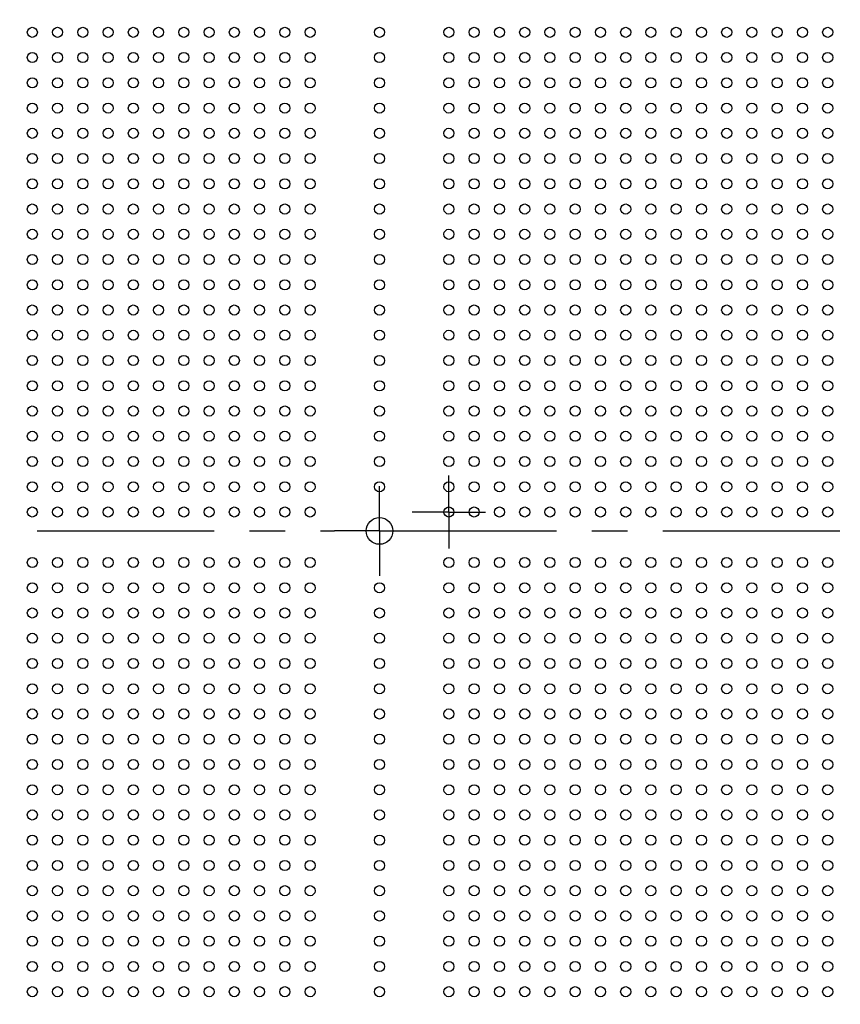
# Model space of a CAD drawing. Header units: inches. Extents: x 0 to 34, y 0 to 22.
# Tile 8 of 176: x 14.1 to 17.4, y 12.3 to 16.2. Entities that reach past the tile are written whole.
import ezdxf

# ---------------------------------------------------------------- set-up
doc = ezdxf.new("R2010")
doc.units = ezdxf.units.IN
doc.header["$LTSCALE"] = 1.87
doc.header["$MEASUREMENT"] = 0
doc.linetypes.add('CENTER', pattern=[0.6, 0.375, -0.075, 0.075, -0.075])
doc.layers.get('0').update_dxf_attribs({"linetype": 'CONTINUOUS'})
doc.layers.add('02___PRT_ALL_AXES', color=7, linetype='CONTINUOUS')
doc.layers.add('DIMENSIONS', color=7, linetype='CONTINUOUS')
doc.styles.get("Standard").update_dxf_attribs({"font": 'txt', "width": 0.8})
doc.dimstyles.new('DIMSTYLE_1', dxfattribs={"dimtxt": 0.125, "dimasz": 0.18, "dimexe": 0.125, "dimexo": 0.0625, "dimgap": 0.03125, "dimtad": 0, "dimtih": 1, "dimtoh": 1, "dimdsep": 46, "dimtxsty": 'STANDARD', "dimblk": '_FILLED', "dimblk1": '_FILLED', "dimblk2": '_FILLED', "dimcen": 0.09, "dimadec": 0, "dimazin": 0, "dimtp": 0.001, "dimtm": 0.001, "dimtfac": 1, "dimtofl": 0, "dimtmove": 0, "dimatfit": 3, "dimldrblk": '_FILLED', "dimfxl": 1, "dimtolj": 1, "dimarcsym": 0})
doc.dimstyles.new('DIMSTYLE_4', dxfattribs={"dimtxt": 0.125, "dimasz": 0.18, "dimexe": 0.125, "dimexo": 0.0625, "dimgap": 0.0625, "dimtad": 0, "dimtih": 1, "dimtoh": 1, "dimdsep": 46, "dimtxsty": 'STANDARD', "dimblk": '_FILLED', "dimblk1": '_FILLED', "dimblk2": '_FILLED', "dimcen": 0.09, "dimadec": 0, "dimazin": 0, "dimtp": 0.001, "dimtm": 0.001, "dimtfac": 1, "dimtofl": 0, "dimtmove": 0, "dimatfit": 3, "dimldrblk": '_FILLED', "dimfxl": 1, "dimtolj": 1, "dimarcsym": 0})

# ---------------------------------------------------------------- blocks, each defined once
blk = doc.blocks.new('*D7')
at = {"layer": 'DIMENSIONS', "color": 2, "linetype": 'CONTINUOUS'}
blk.add_line((19.1932, 14.201), (23.0067, 14.201), dxfattribs=at)
at = {"layer": 'DIMENSIONS', "color": 2, "linetype": 'CONTINUOUS', "insert": (23.0692, 14.2635), "char_height": 0.125, "width": 1.325, "attachment_point": 1, "line_spacing_factor": 0.9}
blk.add_mtext('66.68{\\Ftxt.shx;\\W1.000000;\\H0.125000; }[2.625]', dxfattribs=at)
blk = doc.blocks.new('_FILLED')
at = {"color": 0, "linetype": 'BYBLOCK'}
blk.add_solid([(0, 0), (-1, 0.174), (-1, -0.174)], dxfattribs=at)
blk = doc.blocks.new('*D13')
at = {"layer": 'DIMENSIONS', "color": 2, "linetype": 'CONTINUOUS'}
blk.add_line((22.0648, 17.0394), (23.0067, 17.0394), dxfattribs=at)
at = {"layer": 'DIMENSIONS', "color": 2, "linetype": 'CONTINUOUS', "insert": (23.0692, 17.1019), "char_height": 0.125, "width": 1.425, "attachment_point": 1, "line_spacing_factor": 0.9}
blk.add_mtext('138.77{\\Ftxt.shx;\\W1.000000;\\H0.125000; }[5.463]', dxfattribs=at)
blk = doc.blocks.new('*D25')
at = {"layer": 'DIMENSIONS', "color": 2, "linetype": 'CONTINUOUS'}
blk.add_line((19.423, 13.9935), (19.423, 10.2464), dxfattribs=at)
at = {"layer": 'DIMENSIONS', "color": 2, "linetype": 'CONTINUOUS', "insert": (19.3605, 10.1839), "char_height": 0.125, "width": 1.425, "attachment_point": 3, "rotation": 90, "line_spacing_factor": 0.9}
blk.add_mtext('208.92{\\Ftxt.shx;\\W1.000000;\\H0.125000; }[8.225]', dxfattribs=at)
blk = doc.blocks.new('*D53')
at = {"layer": 'DIMENSIONS', "color": 2, "linetype": 'CONTINUOUS'}
for p, q in [((9.3424, 11.5462), (9.3424, 20.4845)), ((22.5692, 19.6556), (22.5692, 20.4845)), ((9.3424, 20.3595), (15.0308, 20.3595)), ((22.5692, 20.3595), (16.8808, 20.3595))]:
    blk.add_line(p, q, dxfattribs=at)
at = {"layer": 'DIMENSIONS', "color": 2, "linetype": 'CONTINUOUS', "xscale": 0.18, "yscale": 0.18, "zscale": 0.18, "rotation": 180}
blk.add_blockref('_FILLED', (9.3424, 20.3595), dxfattribs=at)
at = {"layer": 'DIMENSIONS', "color": 2, "linetype": 'CONTINUOUS', "xscale": 0.18, "yscale": 0.18, "zscale": 0.18}
blk.add_blockref('_FILLED', (22.5692, 20.3595), dxfattribs=at)
at = {"layer": 'DIMENSIONS', "color": 2, "linetype": 'CONTINUOUS', "insert": (15.9558, 20.422), "char_height": 0.125, "width": 1.725, "attachment_point": 2, "line_spacing_factor": 0.9}
blk.add_mtext('(335.96{\\Ftxt.shx;\\W1.000000;\\H0.125000; }[13.227])', dxfattribs=at)

msp = doc.modelspace()

# ---------------------------------------------------------------- linework, layer by layer
at = {"layer": '02___PRT_ALL_AXES', "color": 7, "linetype": 'CENTER'}
for p, q in [((15.823, 14.276), (15.823, 14.421)), ((15.548, 14.201), (15.548, 14.379)), ((15.823, 14.276), (15.678, 14.276)), ((15.823, 14.276), (15.823, 14.131)), ((15.823, 14.276), (15.968, 14.276)), ((11.948, 14.201), (15.37, 14.201)), ((15.548, 14.201), (15.37, 14.201)), ((15.548, 14.201), (15.548, 14.023)), ((15.548, 14.201), (18.82, 14.201))]:
    msp.add_line(p, q, dxfattribs=at)
at = {"layer": '02___PRT_ALL_AXES', "color": 7, "linetype": 'CONTINUOUS'}
for centre, radius in [((14.173, 16.176), 0.02), ((14.273, 16.176), 0.02), ((14.373, 16.176), 0.02), ((14.473, 16.176), 0.02), ((14.573, 16.176), 0.02), ((14.673, 16.176), 0.02), ((14.773, 16.176), 0.02), ((14.873, 16.176), 0.02), ((14.973, 16.176), 0.02), ((15.073, 16.176), 0.02), ((15.173, 16.176), 0.02), ((15.273, 16.176), 0.02), ((15.548, 16.176), 0.02), ((15.823, 16.176), 0.02), ((15.923, 16.176), 0.02), ((16.023, 16.176), 0.02), ((16.123, 16.176), 0.02), ((16.223, 16.176), 0.02), ((16.323, 16.176), 0.02), ((16.423, 16.176), 0.02), ((16.523, 16.176), 0.02), ((16.623, 16.176), 0.02), ((16.723, 16.176), 0.02), ((16.823, 16.176), 0.02), ((16.923, 16.176), 0.02), ((17.023, 16.176), 0.02), ((17.123, 16.176), 0.02), ((17.223, 16.176), 0.02), ((17.323, 16.176), 0.02), ((14.173, 16.076), 0.02), ((14.273, 16.076), 0.02), ((14.373, 16.076), 0.02), ((14.473, 16.076), 0.02), ((14.573, 16.076), 0.02), ((14.673, 16.076), 0.02), ((14.773, 16.076), 0.02), ((14.873, 16.076), 0.02), ((14.973, 16.076), 0.02), ((15.073, 16.076), 0.02), ((15.173, 16.076), 0.02), ((15.273, 16.076), 0.02), ((15.548, 16.076), 0.02), ((15.823, 16.076), 0.02), ((15.923, 16.076), 0.02), ((16.023, 16.076), 0.02), ((16.123, 16.076), 0.02), ((16.223, 16.076), 0.02), ((16.323, 16.076), 0.02), ((16.423, 16.076), 0.02), ((16.523, 16.076), 0.02), ((16.623, 16.076), 0.02), ((16.723, 16.076), 0.02), ((16.823, 16.076), 0.02), ((16.923, 16.076), 0.02), ((17.023, 16.076), 0.02), ((17.123, 16.076), 0.02), ((17.223, 16.076), 0.02), ((17.323, 16.076), 0.02), ((14.173, 15.976), 0.02), ((14.273, 15.976), 0.02), ((14.373, 15.976), 0.02), ((14.473, 15.976), 0.02), ((14.573, 15.976), 0.02), ((14.673, 15.976), 0.02), ((14.773, 15.976), 0.02), ((14.873, 15.976), 0.02), ((14.973, 15.976), 0.02), ((15.073, 15.976), 0.02), ((15.173, 15.976), 0.02), ((15.273, 15.976), 0.02), ((15.548, 15.976), 0.02), ((15.823, 15.976), 0.02), ((15.923, 15.976), 0.02), ((16.023, 15.976), 0.02), ((16.123, 15.976), 0.02), ((16.223, 15.976), 0.02), ((16.323, 15.976), 0.02), ((16.423, 15.976), 0.02), ((16.523, 15.976), 0.02), ((16.623, 15.976), 0.02), ((16.723, 15.976), 0.02), ((16.823, 15.976), 0.02), ((16.923, 15.976), 0.02), ((17.023, 15.976), 0.02), ((17.123, 15.976), 0.02), ((17.223, 15.976), 0.02), ((17.323, 15.976), 0.02), ((14.173, 15.876), 0.02), ((14.273, 15.876), 0.02), ((14.373, 15.876), 0.02), ((14.473, 15.876), 0.02), ((14.573, 15.876), 0.02), ((14.673, 15.876), 0.02), ((14.773, 15.876), 0.02), ((14.873, 15.876), 0.02), ((14.973, 15.876), 0.02), ((15.073, 15.876), 0.02), ((15.173, 15.876), 0.02), ((15.273, 15.876), 0.02), ((15.548, 15.876), 0.02), ((15.823, 15.876), 0.02), ((15.923, 15.876), 0.02), ((16.023, 15.876), 0.02), ((16.123, 15.876), 0.02), ((16.223, 15.876), 0.02), ((16.323, 15.876), 0.02), ((16.423, 15.876), 0.02), ((16.523, 15.876), 0.02), ((16.623, 15.876), 0.02), ((16.723, 15.876), 0.02), ((16.823, 15.876), 0.02), ((16.923, 15.876), 0.02), ((17.023, 15.876), 0.02), ((17.123, 15.876), 0.02), ((17.223, 15.876), 0.02), ((17.323, 15.876), 0.02), ((14.173, 15.776), 0.02), ((14.273, 15.776), 0.02), ((14.373, 15.776), 0.02), ((14.473, 15.776), 0.02), ((14.573, 15.776), 0.02), ((14.673, 15.776), 0.02), ((14.773, 15.776), 0.02), ((14.873, 15.776), 0.02), ((14.973, 15.776), 0.02), ((15.073, 15.776), 0.02), ((15.173, 15.776), 0.02), ((15.273, 15.776), 0.02), ((15.548, 15.776), 0.02), ((15.823, 15.776), 0.02), ((15.923, 15.776), 0.02), ((16.023, 15.776), 0.02), ((16.123, 15.776), 0.02), ((16.223, 15.776), 0.02), ((16.323, 15.776), 0.02), ((16.423, 15.776), 0.02), ((16.523, 15.776), 0.02), ((16.623, 15.776), 0.02), ((16.723, 15.776), 0.02), ((16.823, 15.776), 0.02), ((16.923, 15.776), 0.02), ((17.023, 15.776), 0.02), ((17.123, 15.776), 0.02), ((17.223, 15.776), 0.02), ((17.323, 15.776), 0.02), ((14.173, 15.676), 0.02), ((14.273, 15.676), 0.02), ((14.373, 15.676), 0.02), ((14.473, 15.676), 0.02), ((14.573, 15.676), 0.02), ((14.673, 15.676), 0.02), ((14.773, 15.676), 0.02), ((14.873, 15.676), 0.02), ((14.973, 15.676), 0.02), ((15.073, 15.676), 0.02), ((15.173, 15.676), 0.02), ((15.273, 15.676), 0.02), ((15.548, 15.676), 0.02), ((15.823, 15.676), 0.02), ((15.923, 15.676), 0.02), ((16.023, 15.676), 0.02), ((16.123, 15.676), 0.02), ((16.223, 15.676), 0.02), ((16.323, 15.676), 0.02), ((16.423, 15.676), 0.02), ((16.523, 15.676), 0.02), ((16.623, 15.676), 0.02), ((16.723, 15.676), 0.02), ((16.823, 15.676), 0.02), ((16.923, 15.676), 0.02), ((17.023, 15.676), 0.02), ((17.123, 15.676), 0.02), ((17.223, 15.676), 0.02), ((17.323, 15.676), 0.02), ((14.173, 15.576), 0.02), ((14.273, 15.576), 0.02), ((14.373, 15.576), 0.02), ((14.473, 15.576), 0.02), ((14.573, 15.576), 0.02), ((14.673, 15.576), 0.02), ((14.773, 15.576), 0.02), ((14.873, 15.576), 0.02), ((14.973, 15.576), 0.02), ((15.073, 15.576), 0.02), ((15.173, 15.576), 0.02), ((15.273, 15.576), 0.02), ((15.548, 15.576), 0.02), ((15.823, 15.576), 0.02), ((15.923, 15.576), 0.02), ((16.023, 15.576), 0.02), ((16.123, 15.576), 0.02), ((16.223, 15.576), 0.02), ((16.323, 15.576), 0.02), ((16.423, 15.576), 0.02), ((16.523, 15.576), 0.02), ((16.623, 15.576), 0.02), ((16.723, 15.576), 0.02), ((16.823, 15.576), 0.02), ((16.923, 15.576), 0.02), ((17.023, 15.576), 0.02), ((17.123, 15.576), 0.02), ((17.223, 15.576), 0.02), ((17.323, 15.576), 0.02), ((14.173, 15.476), 0.02), ((14.273, 15.476), 0.02), ((14.373, 15.476), 0.02), ((14.473, 15.476), 0.02), ((14.573, 15.476), 0.02), ((14.673, 15.476), 0.02), ((14.773, 15.476), 0.02), ((14.873, 15.476), 0.02), ((14.973, 15.476), 0.02), ((15.073, 15.476), 0.02), ((15.173, 15.476), 0.02), ((15.273, 15.476), 0.02), ((15.548, 15.476), 0.02), ((15.823, 15.476), 0.02), ((15.923, 15.476), 0.02), ((16.023, 15.476), 0.02), ((16.123, 15.476), 0.02), ((16.223, 15.476), 0.02), ((16.323, 15.476), 0.02), ((16.423, 15.476), 0.02), ((16.523, 15.476), 0.02), ((16.623, 15.476), 0.02), ((16.723, 15.476), 0.02), ((16.823, 15.476), 0.02), ((16.923, 15.476), 0.02), ((17.023, 15.476), 0.02), ((17.123, 15.476), 0.02), ((17.223, 15.476), 0.02), ((17.323, 15.476), 0.02), ((14.173, 15.376), 0.02), ((14.273, 15.376), 0.02), ((14.373, 15.376), 0.02), ((14.473, 15.376), 0.02), ((14.573, 15.376), 0.02), ((14.673, 15.376), 0.02), ((14.773, 15.376), 0.02), ((14.873, 15.376), 0.02), ((14.973, 15.376), 0.02), ((15.073, 15.376), 0.02), ((15.173, 15.376), 0.02), ((15.273, 15.376), 0.02), ((15.548, 15.376), 0.02), ((15.823, 15.376), 0.02), ((15.923, 15.376), 0.02), ((16.023, 15.376), 0.02), ((16.123, 15.376), 0.02), ((16.223, 15.376), 0.02), ((16.323, 15.376), 0.02), ((16.423, 15.376), 0.02), ((16.523, 15.376), 0.02), ((16.623, 15.376), 0.02), ((16.723, 15.376), 0.02), ((16.823, 15.376), 0.02), ((16.923, 15.376), 0.02), ((17.023, 15.376), 0.02), ((17.123, 15.376), 0.02), ((17.223, 15.376), 0.02), ((17.323, 15.376), 0.02), ((14.173, 15.276), 0.02), ((14.273, 15.276), 0.02), ((14.373, 15.276), 0.02), ((14.473, 15.276), 0.02), ((14.573, 15.276), 0.02), ((14.673, 15.276), 0.02), ((14.773, 15.276), 0.02), ((14.873, 15.276), 0.02), ((14.973, 15.276), 0.02), ((15.073, 15.276), 0.02), ((15.173, 15.276), 0.02), ((15.273, 15.276), 0.02), ((15.548, 15.276), 0.02), ((15.823, 15.276), 0.02), ((15.923, 15.276), 0.02), ((16.023, 15.276), 0.02), ((16.123, 15.276), 0.02), ((16.223, 15.276), 0.02), ((16.323, 15.276), 0.02), ((16.423, 15.276), 0.02), ((16.523, 15.276), 0.02), ((16.623, 15.276), 0.02), ((16.723, 15.276), 0.02), ((16.823, 15.276), 0.02), ((16.923, 15.276), 0.02), ((17.023, 15.276), 0.02), ((17.123, 15.276), 0.02), ((17.223, 15.276), 0.02), ((17.323, 15.276), 0.02), ((14.173, 15.176), 0.02), ((14.273, 15.176), 0.02), ((14.373, 15.176), 0.02), ((14.473, 15.176), 0.02), ((14.573, 15.176), 0.02), ((14.673, 15.176), 0.02), ((14.773, 15.176), 0.02), ((14.873, 15.176), 0.02), ((14.973, 15.176), 0.02), ((15.073, 15.176), 0.02), ((15.173, 15.176), 0.02), ((15.273, 15.176), 0.02), ((15.548, 15.176), 0.02), ((15.823, 15.176), 0.02), ((15.923, 15.176), 0.02), ((16.023, 15.176), 0.02), ((16.123, 15.176), 0.02), ((16.223, 15.176), 0.02), ((16.323, 15.176), 0.02), ((16.423, 15.176), 0.02), ((16.523, 15.176), 0.02), ((16.623, 15.176), 0.02), ((16.723, 15.176), 0.02), ((16.823, 15.176), 0.02), ((16.923, 15.176), 0.02), ((17.023, 15.176), 0.02), ((17.123, 15.176), 0.02), ((17.223, 15.176), 0.02), ((17.323, 15.176), 0.02), ((14.173, 15.076), 0.02), ((14.273, 15.076), 0.02), ((14.373, 15.076), 0.02), ((14.473, 15.076), 0.02), ((14.573, 15.076), 0.02), ((14.673, 15.076), 0.02), ((14.773, 15.076), 0.02), ((14.873, 15.076), 0.02), ((14.973, 15.076), 0.02), ((15.073, 15.076), 0.02), ((15.173, 15.076), 0.02), ((15.273, 15.076), 0.02), ((15.548, 15.076), 0.02), ((15.823, 15.076), 0.02), ((15.923, 15.076), 0.02), ((16.023, 15.076), 0.02), ((16.123, 15.076), 0.02), ((16.223, 15.076), 0.02), ((16.323, 15.076), 0.02), ((16.423, 15.076), 0.02), ((16.523, 15.076), 0.02), ((16.623, 15.076), 0.02), ((16.723, 15.076), 0.02), ((16.823, 15.076), 0.02), ((16.923, 15.076), 0.02), ((17.023, 15.076), 0.02), ((17.123, 15.076), 0.02), ((17.223, 15.076), 0.02), ((17.323, 15.076), 0.02), ((14.173, 14.976), 0.02), ((14.273, 14.976), 0.02), ((14.373, 14.976), 0.02), ((14.473, 14.976), 0.02), ((14.573, 14.976), 0.02), ((14.673, 14.976), 0.02), ((14.773, 14.976), 0.02), ((14.873, 14.976), 0.02), ((14.973, 14.976), 0.02), ((15.073, 14.976), 0.02), ((15.173, 14.976), 0.02), ((15.273, 14.976), 0.02), ((15.548, 14.976), 0.02), ((15.823, 14.976), 0.02), ((15.923, 14.976), 0.02), ((16.023, 14.976), 0.02), ((16.123, 14.976), 0.02), ((16.223, 14.976), 0.02), ((16.323, 14.976), 0.02), ((16.423, 14.976), 0.02), ((16.523, 14.976), 0.02), ((16.623, 14.976), 0.02), ((16.723, 14.976), 0.02), ((16.823, 14.976), 0.02), ((16.923, 14.976), 0.02), ((17.023, 14.976), 0.02), ((17.123, 14.976), 0.02), ((17.223, 14.976), 0.02), ((17.323, 14.976), 0.02), ((14.173, 14.876), 0.02), ((14.273, 14.876), 0.02), ((14.373, 14.876), 0.02), ((14.473, 14.876), 0.02), ((14.573, 14.876), 0.02), ((14.673, 14.876), 0.02), ((14.773, 14.876), 0.02), ((14.873, 14.876), 0.02), ((14.973, 14.876), 0.02), ((15.073, 14.876), 0.02), ((15.173, 14.876), 0.02), ((15.273, 14.876), 0.02), ((15.548, 14.876), 0.02), ((15.823, 14.876), 0.02), ((15.923, 14.876), 0.02), ((16.023, 14.876), 0.02), ((16.123, 14.876), 0.02), ((16.223, 14.876), 0.02), ((16.323, 14.876), 0.02), ((16.423, 14.876), 0.02), ((16.523, 14.876), 0.02), ((16.623, 14.876), 0.02), ((16.723, 14.876), 0.02), ((16.823, 14.876), 0.02), ((16.923, 14.876), 0.02), ((17.023, 14.876), 0.02), ((17.123, 14.876), 0.02), ((17.223, 14.876), 0.02), ((17.323, 14.876), 0.02), ((14.173, 14.776), 0.02), ((14.273, 14.776), 0.02), ((14.373, 14.776), 0.02), ((14.473, 14.776), 0.02), ((14.573, 14.776), 0.02), ((14.673, 14.776), 0.02), ((14.773, 14.776), 0.02), ((14.873, 14.776), 0.02), ((14.973, 14.776), 0.02), ((15.073, 14.776), 0.02), ((15.173, 14.776), 0.02), ((15.273, 14.776), 0.02), ((15.548, 14.776), 0.02), ((15.823, 14.776), 0.02), ((15.923, 14.776), 0.02), ((16.023, 14.776), 0.02), ((16.123, 14.776), 0.02), ((16.223, 14.776), 0.02), ((16.323, 14.776), 0.02), ((16.423, 14.776), 0.02), ((16.523, 14.776), 0.02), ((16.623, 14.776), 0.02), ((16.723, 14.776), 0.02), ((16.823, 14.776), 0.02), ((16.923, 14.776), 0.02), ((17.023, 14.776), 0.02), ((17.123, 14.776), 0.02), ((17.223, 14.776), 0.02), ((17.323, 14.776), 0.02), ((14.173, 14.676), 0.02), ((14.273, 14.676), 0.02), ((14.373, 14.676), 0.02), ((14.473, 14.676), 0.02), ((14.573, 14.676), 0.02), ((14.673, 14.676), 0.02), ((14.773, 14.676), 0.02), ((14.873, 14.676), 0.02), ((14.973, 14.676), 0.02), ((15.073, 14.676), 0.02), ((15.173, 14.676), 0.02), ((15.273, 14.676), 0.02), ((15.548, 14.676), 0.02), ((15.823, 14.676), 0.02), ((15.923, 14.676), 0.02), ((16.023, 14.676), 0.02), ((16.123, 14.676), 0.02), ((16.223, 14.676), 0.02), ((16.323, 14.676), 0.02), ((16.423, 14.676), 0.02), ((16.523, 14.676), 0.02), ((16.623, 14.676), 0.02), ((16.723, 14.676), 0.02), ((16.823, 14.676), 0.02), ((16.923, 14.676), 0.02), ((17.023, 14.676), 0.02), ((17.123, 14.676), 0.02), ((17.223, 14.676), 0.02), ((17.323, 14.676), 0.02), ((14.173, 14.576), 0.02), ((14.273, 14.576), 0.02), ((14.373, 14.576), 0.02), ((14.473, 14.576), 0.02), ((14.573, 14.576), 0.02), ((14.673, 14.576), 0.02), ((14.773, 14.576), 0.02), ((14.873, 14.576), 0.02), ((14.973, 14.576), 0.02), ((15.073, 14.576), 0.02), ((15.173, 14.576), 0.02), ((15.273, 14.576), 0.02), ((15.548, 14.576), 0.02), ((15.823, 14.576), 0.02), ((15.923, 14.576), 0.02), ((16.023, 14.576), 0.02), ((16.123, 14.576), 0.02), ((16.223, 14.576), 0.02), ((16.323, 14.576), 0.02), ((16.423, 14.576), 0.02), ((16.523, 14.576), 0.02), ((16.623, 14.576), 0.02), ((16.723, 14.576), 0.02), ((16.823, 14.576), 0.02), ((16.923, 14.576), 0.02), ((17.023, 14.576), 0.02), ((17.123, 14.576), 0.02), ((17.223, 14.576), 0.02), ((17.323, 14.576), 0.02), ((14.173, 14.476), 0.02), ((14.273, 14.476), 0.02), ((14.373, 14.476), 0.02), ((14.473, 14.476), 0.02), ((14.573, 14.476), 0.02), ((14.673, 14.476), 0.02), ((14.773, 14.476), 0.02), ((14.873, 14.476), 0.02), ((14.973, 14.476), 0.02), ((15.073, 14.476), 0.02), ((15.173, 14.476), 0.02), ((15.273, 14.476), 0.02), ((15.548, 14.476), 0.02), ((15.823, 14.476), 0.02), ((15.923, 14.476), 0.02), ((16.023, 14.476), 0.02), ((16.123, 14.476), 0.02), ((16.223, 14.476), 0.02), ((16.323, 14.476), 0.02), ((16.423, 14.476), 0.02), ((16.523, 14.476), 0.02), ((16.623, 14.476), 0.02), ((16.723, 14.476), 0.02), ((16.823, 14.476), 0.02), ((16.923, 14.476), 0.02), ((17.023, 14.476), 0.02), ((17.123, 14.476), 0.02), ((17.223, 14.476), 0.02), ((17.323, 14.476), 0.02), ((14.173, 14.376), 0.02), ((14.273, 14.376), 0.02), ((14.373, 14.376), 0.02), ((14.473, 14.376), 0.02), ((14.573, 14.376), 0.02), ((14.673, 14.376), 0.02), ((14.773, 14.376), 0.02), ((14.873, 14.376), 0.02), ((14.973, 14.376), 0.02), ((15.073, 14.376), 0.02), ((15.173, 14.376), 0.02), ((15.273, 14.376), 0.02), ((15.548, 14.376), 0.02), ((15.823, 14.376), 0.02), ((15.923, 14.376), 0.02), ((16.023, 14.376), 0.02), ((16.123, 14.376), 0.02), ((16.223, 14.376), 0.02), ((16.323, 14.376), 0.02), ((16.423, 14.376), 0.02), ((16.523, 14.376), 0.02), ((16.623, 14.376), 0.02), ((16.723, 14.376), 0.02), ((16.823, 14.376), 0.02), ((16.923, 14.376), 0.02), ((17.023, 14.376), 0.02), ((17.123, 14.376), 0.02), ((17.223, 14.376), 0.02), ((17.323, 14.376), 0.02), ((14.173, 14.276), 0.02), ((14.273, 14.276), 0.02), ((14.373, 14.276), 0.02), ((14.473, 14.276), 0.02), ((14.573, 14.276), 0.02), ((14.673, 14.276), 0.02), ((14.773, 14.276), 0.02), ((14.873, 14.276), 0.02), ((14.973, 14.276), 0.02), ((15.073, 14.276), 0.02), ((15.173, 14.276), 0.02), ((15.273, 14.276), 0.02), ((15.823, 14.276), 0.02), ((15.923, 14.276), 0.02), ((16.023, 14.276), 0.02), ((16.123, 14.276), 0.02), ((16.223, 14.276), 0.02), ((16.323, 14.276), 0.02), ((16.423, 14.276), 0.02), ((16.523, 14.276), 0.02), ((16.623, 14.276), 0.02), ((16.723, 14.276), 0.02), ((16.823, 14.276), 0.02), ((16.923, 14.276), 0.02), ((17.023, 14.276), 0.02), ((17.123, 14.276), 0.02), ((17.223, 14.276), 0.02), ((17.323, 14.276), 0.02), ((15.548, 14.201), 0.053), ((14.173, 14.076), 0.02), ((14.273, 14.076), 0.02), ((14.373, 14.076), 0.02), ((14.473, 14.076), 0.02), ((14.573, 14.076), 0.02), ((14.673, 14.076), 0.02), ((14.773, 14.076), 0.02), ((14.873, 14.076), 0.02), ((14.973, 14.076), 0.02), ((15.073, 14.076), 0.02), ((15.173, 14.076), 0.02), ((15.273, 14.076), 0.02), ((15.823, 14.076), 0.02), ((15.923, 14.076), 0.02), ((16.023, 14.076), 0.02), ((16.123, 14.076), 0.02), ((16.223, 14.076), 0.02), ((16.323, 14.076), 0.02), ((16.423, 14.076), 0.02), ((16.523, 14.076), 0.02), ((16.623, 14.076), 0.02), ((16.723, 14.076), 0.02), ((16.823, 14.076), 0.02), ((16.923, 14.076), 0.02), ((17.023, 14.076), 0.02), ((17.123, 14.076), 0.02), ((17.223, 14.076), 0.02), ((17.323, 14.076), 0.02), ((14.173, 13.976), 0.02), ((14.273, 13.976), 0.02), ((14.373, 13.976), 0.02), ((14.473, 13.976), 0.02), ((14.573, 13.976), 0.02), ((14.673, 13.976), 0.02), ((14.773, 13.976), 0.02), ((14.873, 13.976), 0.02), ((14.973, 13.976), 0.02), ((15.073, 13.976), 0.02), ((15.173, 13.976), 0.02), ((15.273, 13.976), 0.02), ((15.548, 13.976), 0.02), ((15.823, 13.976), 0.02), ((15.923, 13.976), 0.02), ((16.023, 13.976), 0.02), ((16.123, 13.976), 0.02), ((16.223, 13.976), 0.02), ((16.323, 13.976), 0.02), ((16.423, 13.976), 0.02), ((16.523, 13.976), 0.02), ((16.623, 13.976), 0.02), ((16.723, 13.976), 0.02), ((16.823, 13.976), 0.02), ((16.923, 13.976), 0.02), ((17.023, 13.976), 0.02), ((17.123, 13.976), 0.02), ((17.223, 13.976), 0.02), ((17.323, 13.976), 0.02), ((14.173, 13.876), 0.02), ((14.273, 13.876), 0.02), ((14.373, 13.876), 0.02), ((14.473, 13.876), 0.02), ((14.573, 13.876), 0.02), ((14.673, 13.876), 0.02), ((14.773, 13.876), 0.02), ((14.873, 13.876), 0.02), ((14.973, 13.876), 0.02), ((15.073, 13.876), 0.02), ((15.173, 13.876), 0.02), ((15.273, 13.876), 0.02), ((15.548, 13.876), 0.02), ((15.823, 13.876), 0.02), ((15.923, 13.876), 0.02), ((16.023, 13.876), 0.02), ((16.123, 13.876), 0.02), ((16.223, 13.876), 0.02), ((16.323, 13.876), 0.02), ((16.423, 13.876), 0.02), ((16.523, 13.876), 0.02), ((16.623, 13.876), 0.02), ((16.723, 13.876), 0.02), ((16.823, 13.876), 0.02), ((16.923, 13.876), 0.02), ((17.023, 13.876), 0.02), ((17.123, 13.876), 0.02), ((17.223, 13.876), 0.02), ((17.323, 13.876), 0.02), ((14.173, 13.776), 0.02), ((14.273, 13.776), 0.02), ((14.373, 13.776), 0.02), ((14.473, 13.776), 0.02), ((14.573, 13.776), 0.02), ((14.673, 13.776), 0.02), ((14.773, 13.776), 0.02), ((14.873, 13.776), 0.02), ((14.973, 13.776), 0.02), ((15.073, 13.776), 0.02), ((15.173, 13.776), 0.02), ((15.273, 13.776), 0.02), ((15.548, 13.776), 0.02), ((15.823, 13.776), 0.02), ((15.923, 13.776), 0.02), ((16.023, 13.776), 0.02), ((16.123, 13.776), 0.02), ((16.223, 13.776), 0.02), ((16.323, 13.776), 0.02), ((16.423, 13.776), 0.02), ((16.523, 13.776), 0.02), ((16.623, 13.776), 0.02), ((16.723, 13.776), 0.02), ((16.823, 13.776), 0.02), ((16.923, 13.776), 0.02), ((17.023, 13.776), 0.02), ((17.123, 13.776), 0.02), ((17.223, 13.776), 0.02), ((17.323, 13.776), 0.02), ((14.173, 13.676), 0.02), ((14.273, 13.676), 0.02), ((14.373, 13.676), 0.02), ((14.473, 13.676), 0.02), ((14.573, 13.676), 0.02), ((14.673, 13.676), 0.02), ((14.773, 13.676), 0.02), ((14.873, 13.676), 0.02), ((14.973, 13.676), 0.02), ((15.073, 13.676), 0.02), ((15.173, 13.676), 0.02), ((15.273, 13.676), 0.02), ((15.548, 13.676), 0.02), ((15.823, 13.676), 0.02), ((15.923, 13.676), 0.02), ((16.023, 13.676), 0.02), ((16.123, 13.676), 0.02), ((16.223, 13.676), 0.02), ((16.323, 13.676), 0.02), ((16.423, 13.676), 0.02), ((16.523, 13.676), 0.02), ((16.623, 13.676), 0.02), ((16.723, 13.676), 0.02), ((16.823, 13.676), 0.02), ((16.923, 13.676), 0.02), ((17.023, 13.676), 0.02), ((17.123, 13.676), 0.02), ((17.223, 13.676), 0.02), ((17.323, 13.676), 0.02), ((14.173, 13.576), 0.02), ((14.273, 13.576), 0.02), ((14.373, 13.576), 0.02), ((14.473, 13.576), 0.02), ((14.573, 13.576), 0.02), ((14.673, 13.576), 0.02), ((14.773, 13.576), 0.02), ((14.873, 13.576), 0.02), ((14.973, 13.576), 0.02), ((15.073, 13.576), 0.02), ((15.173, 13.576), 0.02), ((15.273, 13.576), 0.02), ((15.548, 13.576), 0.02), ((15.823, 13.576), 0.02), ((15.923, 13.576), 0.02), ((16.023, 13.576), 0.02), ((16.123, 13.576), 0.02), ((16.223, 13.576), 0.02), ((16.323, 13.576), 0.02), ((16.423, 13.576), 0.02), ((16.523, 13.576), 0.02), ((16.623, 13.576), 0.02), ((16.723, 13.576), 0.02), ((16.823, 13.576), 0.02), ((16.923, 13.576), 0.02), ((17.023, 13.576), 0.02), ((17.123, 13.576), 0.02), ((17.223, 13.576), 0.02), ((17.323, 13.576), 0.02), ((14.173, 13.476), 0.02), ((14.273, 13.476), 0.02), ((14.373, 13.476), 0.02), ((14.473, 13.476), 0.02), ((14.573, 13.476), 0.02), ((14.673, 13.476), 0.02), ((14.773, 13.476), 0.02), ((14.873, 13.476), 0.02), ((14.973, 13.476), 0.02), ((15.073, 13.476), 0.02), ((15.173, 13.476), 0.02), ((15.273, 13.476), 0.02), ((15.548, 13.476), 0.02), ((15.823, 13.476), 0.02), ((15.923, 13.476), 0.02), ((16.023, 13.476), 0.02), ((16.123, 13.476), 0.02), ((16.223, 13.476), 0.02), ((16.323, 13.476), 0.02), ((16.423, 13.476), 0.02), ((16.523, 13.476), 0.02), ((16.623, 13.476), 0.02), ((16.723, 13.476), 0.02), ((16.823, 13.476), 0.02), ((16.923, 13.476), 0.02), ((17.023, 13.476), 0.02), ((17.123, 13.476), 0.02), ((17.223, 13.476), 0.02), ((17.323, 13.476), 0.02), ((14.173, 13.376), 0.02), ((14.273, 13.376), 0.02), ((14.373, 13.376), 0.02), ((14.473, 13.376), 0.02), ((14.573, 13.376), 0.02), ((14.673, 13.376), 0.02), ((14.773, 13.376), 0.02), ((14.873, 13.376), 0.02), ((14.973, 13.376), 0.02), ((15.073, 13.376), 0.02), ((15.173, 13.376), 0.02), ((15.273, 13.376), 0.02), ((15.548, 13.376), 0.02), ((15.823, 13.376), 0.02), ((15.923, 13.376), 0.02), ((16.023, 13.376), 0.02), ((16.123, 13.376), 0.02), ((16.223, 13.376), 0.02), ((16.323, 13.376), 0.02), ((16.423, 13.376), 0.02), ((16.523, 13.376), 0.02), ((16.623, 13.376), 0.02), ((16.723, 13.376), 0.02), ((16.823, 13.376), 0.02), ((16.923, 13.376), 0.02), ((17.023, 13.376), 0.02), ((17.123, 13.376), 0.02), ((17.223, 13.376), 0.02), ((17.323, 13.376), 0.02), ((14.173, 13.276), 0.02), ((14.273, 13.276), 0.02), ((14.373, 13.276), 0.02), ((14.473, 13.276), 0.02), ((14.573, 13.276), 0.02), ((14.673, 13.276), 0.02), ((14.773, 13.276), 0.02), ((14.873, 13.276), 0.02), ((14.973, 13.276), 0.02), ((15.073, 13.276), 0.02), ((15.173, 13.276), 0.02), ((15.273, 13.276), 0.02), ((15.548, 13.276), 0.02), ((15.823, 13.276), 0.02), ((15.923, 13.276), 0.02), ((16.023, 13.276), 0.02), ((16.123, 13.276), 0.02), ((16.223, 13.276), 0.02), ((16.323, 13.276), 0.02), ((16.423, 13.276), 0.02), ((16.523, 13.276), 0.02), ((16.623, 13.276), 0.02), ((16.723, 13.276), 0.02), ((16.823, 13.276), 0.02), ((16.923, 13.276), 0.02), ((17.023, 13.276), 0.02), ((17.123, 13.276), 0.02), ((17.223, 13.276), 0.02), ((17.323, 13.276), 0.02), ((14.173, 13.176), 0.02), ((14.273, 13.176), 0.02), ((14.373, 13.176), 0.02), ((14.473, 13.176), 0.02), ((14.573, 13.176), 0.02), ((14.673, 13.176), 0.02), ((14.773, 13.176), 0.02), ((14.873, 13.176), 0.02), ((14.973, 13.176), 0.02), ((15.073, 13.176), 0.02), ((15.173, 13.176), 0.02), ((15.273, 13.176), 0.02), ((15.548, 13.176), 0.02), ((15.823, 13.176), 0.02), ((15.923, 13.176), 0.02), ((16.023, 13.176), 0.02), ((16.123, 13.176), 0.02), ((16.223, 13.176), 0.02), ((16.323, 13.176), 0.02), ((16.423, 13.176), 0.02), ((16.523, 13.176), 0.02), ((16.623, 13.176), 0.02), ((16.723, 13.176), 0.02), ((16.823, 13.176), 0.02), ((16.923, 13.176), 0.02), ((17.023, 13.176), 0.02), ((17.123, 13.176), 0.02), ((17.223, 13.176), 0.02), ((17.323, 13.176), 0.02), ((14.173, 13.076), 0.02), ((14.273, 13.076), 0.02), ((14.373, 13.076), 0.02), ((14.473, 13.076), 0.02), ((14.573, 13.076), 0.02), ((14.673, 13.076), 0.02), ((14.773, 13.076), 0.02), ((14.873, 13.076), 0.02), ((14.973, 13.076), 0.02), ((15.073, 13.076), 0.02), ((15.173, 13.076), 0.02), ((15.273, 13.076), 0.02), ((15.548, 13.076), 0.02), ((15.823, 13.076), 0.02), ((15.923, 13.076), 0.02), ((16.023, 13.076), 0.02), ((16.123, 13.076), 0.02), ((16.223, 13.076), 0.02), ((16.323, 13.076), 0.02), ((16.423, 13.076), 0.02), ((16.523, 13.076), 0.02), ((16.623, 13.076), 0.02), ((16.723, 13.076), 0.02), ((16.823, 13.076), 0.02), ((16.923, 13.076), 0.02), ((17.023, 13.076), 0.02), ((17.123, 13.076), 0.02), ((17.223, 13.076), 0.02), ((17.323, 13.076), 0.02), ((14.173, 12.976), 0.02), ((14.273, 12.976), 0.02), ((14.373, 12.976), 0.02), ((14.473, 12.976), 0.02), ((14.573, 12.976), 0.02), ((14.673, 12.976), 0.02), ((14.773, 12.976), 0.02), ((14.873, 12.976), 0.02), ((14.973, 12.976), 0.02), ((15.073, 12.976), 0.02), ((15.173, 12.976), 0.02), ((15.273, 12.976), 0.02), ((15.548, 12.976), 0.02), ((15.823, 12.976), 0.02), ((15.923, 12.976), 0.02), ((16.023, 12.976), 0.02), ((16.123, 12.976), 0.02), ((16.223, 12.976), 0.02), ((16.323, 12.976), 0.02), ((16.423, 12.976), 0.02), ((16.523, 12.976), 0.02), ((16.623, 12.976), 0.02), ((16.723, 12.976), 0.02), ((16.823, 12.976), 0.02), ((16.923, 12.976), 0.02), ((17.023, 12.976), 0.02), ((17.123, 12.976), 0.02), ((17.223, 12.976), 0.02), ((17.323, 12.976), 0.02), ((14.173, 12.876), 0.02), ((14.273, 12.876), 0.02), ((14.373, 12.876), 0.02), ((14.473, 12.876), 0.02), ((14.573, 12.876), 0.02), ((14.673, 12.876), 0.02), ((14.773, 12.876), 0.02), ((14.873, 12.876), 0.02), ((14.973, 12.876), 0.02), ((15.073, 12.876), 0.02), ((15.173, 12.876), 0.02), ((15.273, 12.876), 0.02), ((15.548, 12.876), 0.02), ((15.823, 12.876), 0.02), ((15.923, 12.876), 0.02), ((16.023, 12.876), 0.02), ((16.123, 12.876), 0.02), ((16.223, 12.876), 0.02), ((16.323, 12.876), 0.02), ((16.423, 12.876), 0.02), ((16.523, 12.876), 0.02), ((16.623, 12.876), 0.02), ((16.723, 12.876), 0.02), ((16.823, 12.876), 0.02), ((16.923, 12.876), 0.02), ((17.023, 12.876), 0.02), ((17.123, 12.876), 0.02), ((17.223, 12.876), 0.02), ((17.323, 12.876), 0.02), ((14.173, 12.776), 0.02), ((14.273, 12.776), 0.02), ((14.373, 12.776), 0.02), ((14.473, 12.776), 0.02), ((14.573, 12.776), 0.02), ((14.673, 12.776), 0.02), ((14.773, 12.776), 0.02), ((14.873, 12.776), 0.02), ((14.973, 12.776), 0.02), ((15.073, 12.776), 0.02), ((15.173, 12.776), 0.02), ((15.273, 12.776), 0.02), ((15.548, 12.776), 0.02), ((15.823, 12.776), 0.02), ((15.923, 12.776), 0.02), ((16.023, 12.776), 0.02), ((16.123, 12.776), 0.02), ((16.223, 12.776), 0.02), ((16.323, 12.776), 0.02), ((16.423, 12.776), 0.02), ((16.523, 12.776), 0.02), ((16.623, 12.776), 0.02), ((16.723, 12.776), 0.02), ((16.823, 12.776), 0.02), ((16.923, 12.776), 0.02), ((17.023, 12.776), 0.02), ((17.123, 12.776), 0.02), ((17.223, 12.776), 0.02), ((17.323, 12.776), 0.02), ((14.173, 12.676), 0.02), ((14.273, 12.676), 0.02), ((14.373, 12.676), 0.02), ((14.473, 12.676), 0.02), ((14.573, 12.676), 0.02), ((14.673, 12.676), 0.02), ((14.773, 12.676), 0.02), ((14.873, 12.676), 0.02), ((14.973, 12.676), 0.02), ((15.073, 12.676), 0.02), ((15.173, 12.676), 0.02), ((15.273, 12.676), 0.02), ((15.548, 12.676), 0.02), ((15.823, 12.676), 0.02), ((15.923, 12.676), 0.02), ((16.023, 12.676), 0.02), ((16.123, 12.676), 0.02), ((16.223, 12.676), 0.02), ((16.323, 12.676), 0.02), ((16.423, 12.676), 0.02), ((16.523, 12.676), 0.02), ((16.623, 12.676), 0.02), ((16.723, 12.676), 0.02), ((16.823, 12.676), 0.02), ((16.923, 12.676), 0.02), ((17.023, 12.676), 0.02), ((17.123, 12.676), 0.02), ((17.223, 12.676), 0.02), ((17.323, 12.676), 0.02), ((14.173, 12.576), 0.02), ((14.273, 12.576), 0.02), ((14.373, 12.576), 0.02), ((14.473, 12.576), 0.02), ((14.573, 12.576), 0.02), ((14.673, 12.576), 0.02), ((14.773, 12.576), 0.02), ((14.873, 12.576), 0.02), ((14.973, 12.576), 0.02), ((15.073, 12.576), 0.02), ((15.173, 12.576), 0.02), ((15.273, 12.576), 0.02), ((15.548, 12.576), 0.02), ((15.823, 12.576), 0.02), ((15.923, 12.576), 0.02), ((16.023, 12.576), 0.02), ((16.123, 12.576), 0.02), ((16.223, 12.576), 0.02), ((16.323, 12.576), 0.02), ((16.423, 12.576), 0.02), ((16.523, 12.576), 0.02), ((16.623, 12.576), 0.02), ((16.723, 12.576), 0.02), ((16.823, 12.576), 0.02), ((16.923, 12.576), 0.02), ((17.023, 12.576), 0.02), ((17.123, 12.576), 0.02), ((17.223, 12.576), 0.02), ((17.323, 12.576), 0.02), ((14.173, 12.476), 0.02), ((14.273, 12.476), 0.02), ((14.373, 12.476), 0.02), ((14.473, 12.476), 0.02), ((14.573, 12.476), 0.02), ((14.673, 12.476), 0.02), ((14.773, 12.476), 0.02), ((14.873, 12.476), 0.02), ((14.973, 12.476), 0.02), ((15.073, 12.476), 0.02), ((15.173, 12.476), 0.02), ((15.273, 12.476), 0.02), ((15.548, 12.476), 0.02), ((15.823, 12.476), 0.02), ((15.923, 12.476), 0.02), ((16.023, 12.476), 0.02), ((16.123, 12.476), 0.02), ((16.223, 12.476), 0.02), ((16.323, 12.476), 0.02), ((16.423, 12.476), 0.02), ((16.523, 12.476), 0.02), ((16.623, 12.476), 0.02), ((16.723, 12.476), 0.02), ((16.823, 12.476), 0.02), ((16.923, 12.476), 0.02), ((17.023, 12.476), 0.02), ((17.123, 12.476), 0.02), ((17.223, 12.476), 0.02), ((17.323, 12.476), 0.02), ((14.173, 12.376), 0.02), ((14.273, 12.376), 0.02), ((14.373, 12.376), 0.02), ((14.473, 12.376), 0.02), ((14.573, 12.376), 0.02), ((14.673, 12.376), 0.02), ((14.773, 12.376), 0.02), ((14.873, 12.376), 0.02), ((14.973, 12.376), 0.02), ((15.073, 12.376), 0.02), ((15.173, 12.376), 0.02), ((15.273, 12.376), 0.02), ((15.548, 12.376), 0.02), ((15.823, 12.376), 0.02), ((15.923, 12.376), 0.02), ((16.023, 12.376), 0.02), ((16.123, 12.376), 0.02), ((16.223, 12.376), 0.02), ((16.323, 12.376), 0.02), ((16.423, 12.376), 0.02), ((16.523, 12.376), 0.02), ((16.623, 12.376), 0.02), ((16.723, 12.376), 0.02), ((16.823, 12.376), 0.02), ((16.923, 12.376), 0.02), ((17.023, 12.376), 0.02), ((17.123, 12.376), 0.02), ((17.223, 12.376), 0.02), ((17.323, 12.376), 0.02)]:
    msp.add_circle(centre, radius, dxfattribs=at)

# ---------------------------------------------------------------- dimensions: what is measured, and where the dimension line sits
at = {"layer": 'DIMENSIONS', "color": 2, "linetype": 'CONTINUOUS'}
dim = msp.add_linear_dim(base=(22.5692, 20.3595), p1=(9.3424, 11.4837), p2=(22.5692, 19.5931), text='(<>)', dimstyle='DIMSTYLE_4', dxfattribs=at)
dim.commit()
dim.dimension.update_dxf_attribs({"geometry": '*D53', "text_midpoint": (15.9558, 20.3595), "dimtype": 160})
for feature_location, offset, dtype, origin, picture, middle in [((22.0648, 17.0394), (0.9419, 0), 0, (10.9826, 11.576), '*D13', (23.7817, 17.0394)), ((19.1931636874, 14.2010260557), (3.8135714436, 0), 0, (11.7699752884, 11.5760260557), '*D7', (23.731735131, 14.2010260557)), ((19.4229752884, 13.9935260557), (0, -3.7470921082), 1, (11.1979752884, 14.0560260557), '*D25', (19.4229752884, 9.4714339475))]:
    dim = msp.add_ordinate_dim(feature_location=feature_location, offset=offset, dtype=dtype, origin=origin, dimstyle='DIMSTYLE_1', dxfattribs=at)
    dim.commit()
    dim.dimension.update_dxf_attribs({"geometry": picture, "text_midpoint": middle})

doc.saveas('drawing.dxf')
